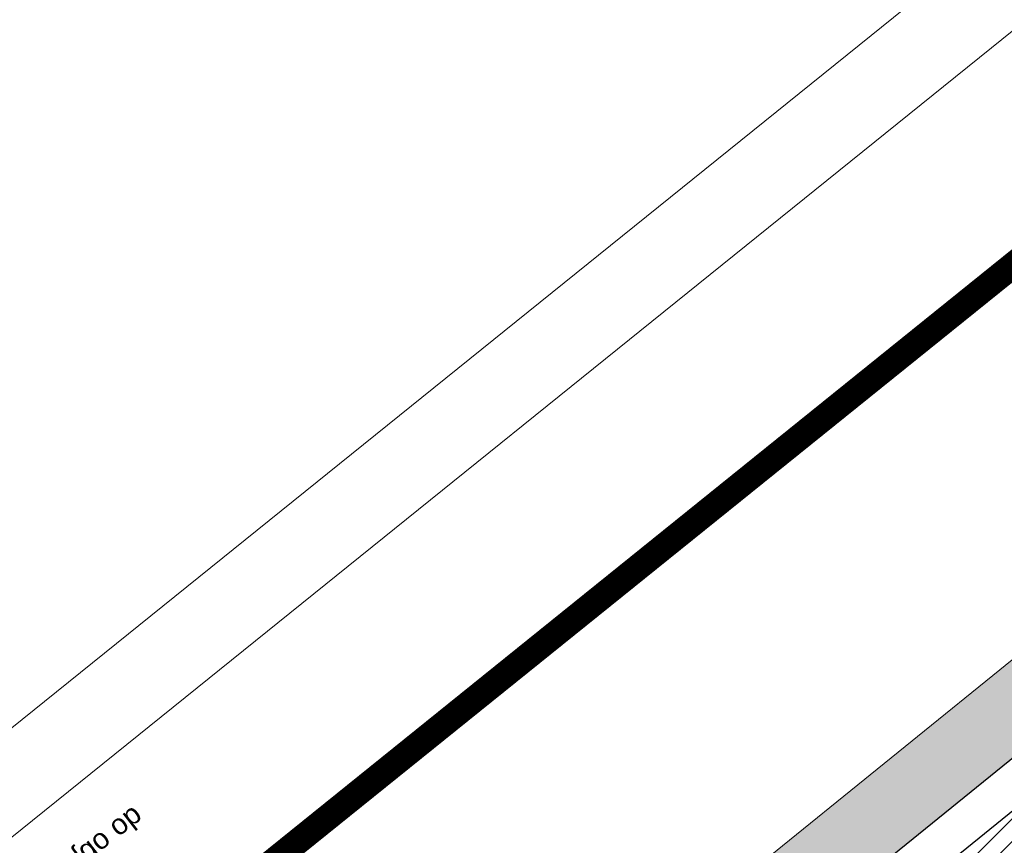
# Model space of a CAD drawing. Header units: millimetres. Extents: x 399756 to 681636, y -205891 to -101508.
# Tile 28 of 33: x 586839 to 598397, y -152770 to -143078. Entities that reach past the tile are written whole.
import ezdxf

# ---------------------------------------------------------------- set-up
doc = ezdxf.new("R2010")
doc.units = ezdxf.units.MM
doc.header["$LTSCALE"] = 10
doc.header["$MEASUREMENT"] = 0
doc.linetypes.add('DASHEDX2', pattern=[38.1, 25.4, -12.7])
for name, color, linetype, lineweight in [('A-znacky', 7, 'Continuous', 9), ('A7_Srafy', 8, 'Continuous', 9), ('A_TENKA', 7, 'Continuous', 5), ('PRIPOJKA SPLASKOVEJ KANALIZACIE', 82, 'Continuous', 30), ('tenka', 7, 'Continuous', 15), ('ZTI_PLYN_VEREJNY', 40, 'ST_KANAL_SPLASK_PLNA', 25)]:
    doc.layers.add(name, color=color, linetype=linetype, lineweight=lineweight)
doc.layers.add('A3_Konstrukcie_Hrana', color=7, linetype='Continuous')
doc.styles.add('ARIAL', font='arial.ttf')
doc.linetypes.add('ST_KANAL_SPLASK_PLNA', pattern='A,136,-20,8,[2,st.shx,S=10,R=0,X=0,Y=0],32,[2,st.shx,S=10,R=0,X=0,Y=0],-25', length=221)
doc.linetypes.add('ST_PLYNOVOD_PLNA', pattern='A,136,-20,15,[25,st.shx,S=5,R=0,X=0,Y=0],-30,15,-25', length=241)

msp = doc.modelspace()

# ---------------------------------------------------------------- hatches: boundary and pattern name
at = {"lineweight": 0}
h = msp.add_hatch(dxfattribs=at)
h.set_pattern_fill('ANSI31', color=256, scale=1500)
h.paths.add_polyline_path([(592825, -156955), (603316, -169910), (609937, -164548), (602851, -155797), (603743, -156899), (599446, -151593), (602851, -155797), (599446, -151593)])
h.paths.add_polyline_path([(600852, -153067), (595579, -157311), (603353, -166972), (608626, -162728)], flags=24)
at = {"layer": 'A7_Srafy'}
h = msp.add_hatch(dxfattribs=at)
h.set_pattern_fill('BOX', color=256, scale=20, angle=39)
h.set_pattern_definition([(129, (-93664.9, 44154.6), (-394.79015, -319.69476), []), (129, (-93566.2, 44234.5), (-394.79015, -319.69476), []), (39, (-93664.9, 44154.6), (-319.69476, 394.79015), [-127, 127]), (39, (-93744.8, 44253.3), (-319.69476, 394.79015), [-127, 127]), (39, (-93824.7, 44351.97), (-319.69476, 394.79015), [127, -127]), (39, (-93904.65, 44450.67), (-319.69476, 394.79015), [127, -127]), (129, (-93467.5, 44314.43), (-394.79015, -319.69476), [127, -127]), (129, (-93368.8, 44394.35), (-394.79015, -319.69476), [127, -127])])
h.paths.add_polyline_path([(599277, -149954), (591583, -156184), (592150, -156884), (599144, -151220), (609685, -164237), (610385, -163671)])

# ---------------------------------------------------------------- linework, layer by layer
at = {"layer": 'A3_Konstrukcie_Hrana', "lineweight": 30}
msp.add_line((592825, -156955), (599446, -151593), dxfattribs=at)
at = {"layer": 'A3_Konstrukcie_Hrana'}
msp.add_lwpolyline([(603006, -170289), (592150, -156884), (599144, -151220), (610000, -164625)], dxfattribs=at)
at = {"layer": 'A_TENKA', "color": 251, "true_color": 0x666666}
msp.add_line((563396, -174058), (618796, -129418), dxfattribs=at)
at = {"layer": 'A_TENKA'}
msp.add_line((599277, -149954), (591583, -156184), dxfattribs=at)
at = {"layer": 'PRIPOJKA SPLASKOVEJ KANALIZACIE', "color": 34, "linetype": 'ByBlock', "lineweight": 20, "ltscale": 0.8}
msp.add_line((561513, -171722), (617602, -126527), dxfattribs=at)
at = {"layer": 'tenka', "linetype": 'DASHEDX2', "ltscale": 10, "const_width": 300}
msp.add_lwpolyline([(563607, -174080), (585408, -201107), (655567, -144297), (658706, -125358), (618855, -129562)], close=True, dxfattribs=at)
at = {"layer": 'ZTI_PLYN_VEREJNY', "linetype": 'ST_PLYNOVOD_PLNA', "lineweight": 0, "ltscale": 2}
msp.add_line((562141, -172500), (618000, -127491), dxfattribs=at)

# ---------------------------------------------------------------- texts
at = {"layer": 'A-znacky', "insert": (587960, -153282), "char_height": 240, "width": 2307.82, "attachment_point": 2, "rotation": 217.86, "style": 'ARIAL'}
msp.add_mtext('\\pxqc;vstup \\Pdo objektu', dxfattribs=at)

doc.saveas('drawing.dxf')
